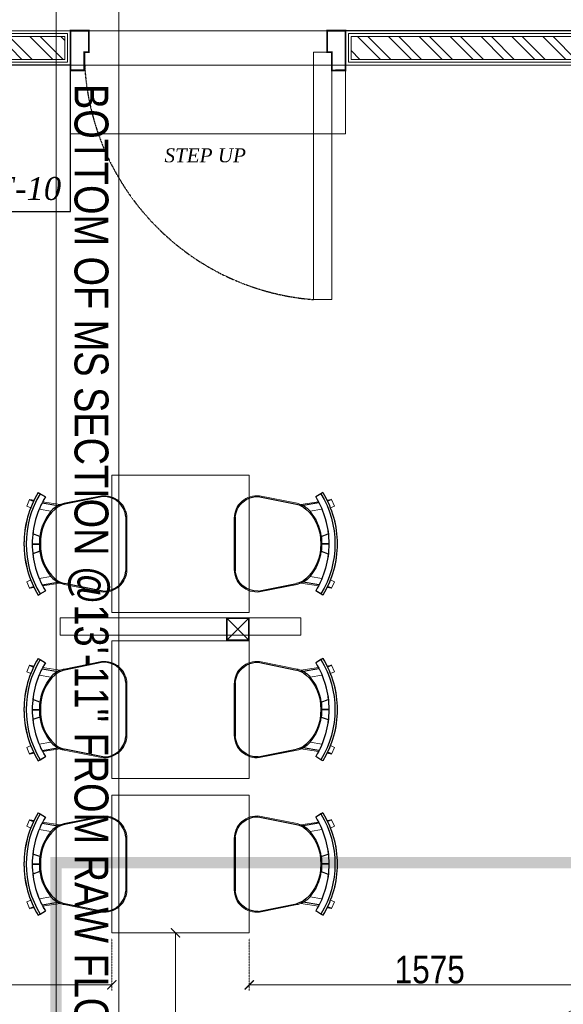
# Model space of a CAD drawing. Header units: millimetres. Extents: x -106827 to 92813, y -35754 to 7831.
# Tile 25 of 150: x -65946 to -63573, y -22051 to -17755. Entities that reach past the tile are written whole.
import ezdxf
from ezdxf.xclip import XClip

# ---------------------------------------------------------------- set-up
doc = ezdxf.new("R2010")
doc.units = ezdxf.units.MM
doc.header["$XCLIPFRAME"] = 2
doc.header["$PDMODE"] = 35
doc.linetypes.add('General Arrangement Plan$0$( Hidden )', pattern=[0.375, 0.25, -0.125])
doc.linetypes.add('General Arrangement Plan$1$HIDDEN', pattern=[0.375, 0.25, -0.125])
for name, color, linetype, lineweight in [('2020 HVAC FRESH AIR GRILLE & DUCT TEXT', 150, 'Continuous', 9), ('2020 HVAC PLATFORM', 2, 'Continuous', 15), ('General Arrangement Plan$0$DIM', 7, 'Continuous', 13), ('General Arrangement Plan$0$TEXT', 7, 'Continuous', 5), ('General Arrangement Plan$1$01_WALL-INTERNAL', 250, 'Continuous', 13), ('General Arrangement Plan$1$A-HATCH', 15, 'Continuous', 0), ('General Arrangement Plan$1$A-PARTITION', 23, 'Continuous', 9), ('General Arrangement Plan$1$BEAM', 113, 'Continuous', 9), ('General Arrangement Plan$1$Finishes', 5, 'Continuous', 13), ('General Arrangement Plan$1$FURN', 252, 'Continuous', 5), ('General Arrangement Plan$1$MEI- EXISTING WALLS', 1, 'Continuous', 15), ('General Arrangement Plan$1$WALL NEW', 6, 'Continuous', 13)]:
    doc.layers.add(name, color=color, linetype=linetype, lineweight=lineweight)
for name, color, linetype in [('General Arrangement Plan$1$Equipment', 5, 'Continuous'), ('General Arrangement Plan$1$Equipment Name', 7, 'Continuous'), ('General Arrangement Plan$1$ID-LOOSE2', 8, 'Continuous'), ('General Arrangement Plan$1$id-partition', 7, 'Continuous'), ('General Arrangement Plan$1$IDS-DOOR', 45, 'Continuous')]:
    doc.layers.add(name, color=color, linetype=linetype)
doc.layers.add('General Arrangement Plan$1$MS', color=7, linetype='Continuous', lineweight=0, true_color=0x3c5977)
doc.styles.add('General Arrangement Plan$1$Standard', font='ARIALN.TTF')
doc.styles.add('General Arrangement Plan$1$style 2', font='arial.ttf', dxfattribs={"height": 25})
doc.styles.add('General Arrangement Plan$1$TMH-TEXT', font='simplex.shx', dxfattribs={"width": 0.8})
doc.styles.get("Standard").update_dxf_attribs({"font": 'ARIALN.TTF'})
doc.dimstyles.new('General Arrangement Plan$1$TFS-Dim', dxfattribs={"dimtxt": 120, "dimasz": 40, "dimexe": 25, "dimexo": 25, "dimgap": 4.5, "dimtad": 1, "dimdec": 0, "dimzin": 0, "dimdsep": 46, "dimtxsty": 'General Arrangement Plan$1$Standard', "dimblk": 'General Arrangement Plan$1$_ArchTick', "dimcen": 0.09, "dimdle": 2, "dimclrd": 256, "dimclre": 8, "dimadec": 0, "dimazin": 0, "dimtfac": 1, "dimtdec": 0, "dimtofl": 0, "dimtmove": 1, "dimatfit": 3, "dimfxl": 1, "dimtolj": 1, "dimtzin": 0, "dimlwd": -1, "dimlwe": -1, "dimarcsym": 0})
doc.dimstyles.new('TFS-Dim', dxfattribs={"dimtxt": 120, "dimasz": 40, "dimexe": 25, "dimexo": 25, "dimgap": 4.5, "dimtad": 1, "dimdec": 0, "dimzin": 0, "dimdsep": 46, "dimtxsty": 'Standard', "dimblk": 'ARCHTICK', "dimcen": 0.09, "dimdle": 2, "dimclrd": 256, "dimclre": 8, "dimadec": 0, "dimazin": 0, "dimtfac": 1, "dimtdec": 0, "dimtofl": 0, "dimtmove": 1, "dimatfit": 3, "dimfxl": 1, "dimtolj": 1, "dimtzin": 0, "dimlwd": -1, "dimlwe": -1, "dimarcsym": 0})

# ---------------------------------------------------------------- blocks, each defined once
blk = doc.blocks.new('_ArchTick')
at = {"color": 0, "linetype": 'ByBlock', "const_width": 0.15}
blk.add_lwpolyline([(-0.5, -0.5), (0.5, 0.5)], dxfattribs=at)
blk = doc.blocks.new('General Arrangement Plan$1$A$C08D46EED')
at = {"lineweight": 0}
for p, q in [((-523.2, 710.2), (-440.8, 609.6)), ((-1219.8, 140, 0), (-1137.4, 39.4))]:
    blk.add_line(p, q, dxfattribs=at)
at = {"linetype": 'Continuous', "lineweight": 0, "const_width": 6}
blk.add_lwpolyline([(-440.8, 609.6), (-523.2, 710.2), (-569.6, 672.2), (-525.3, 618), (-513.6, 627.5), (-475.6, 581.1)], close=True, dxfattribs=at)
blk.add_lwpolyline([(-440.8, 609.6), (-523.2, 710.2), (-569.6, 672.2), (-525.3, 618), (-513.6, 627.5), (-475.6, 581.1)], close=True, dxfattribs=at)
at = {"lineweight": 0}
blk.add_lwpolyline([(-513.6, 627.5), (-560.1, 589.5), (-46.4, -38), (0, 0)], close=True, dxfattribs=at)
blk.add_lwpolyline([(-513.6, 627.5), (-560.1, 589.5), (-46.4, -38), (0, 0)], close=True, dxfattribs=at)
at = {"linetype": 'Continuous', "lineweight": 0, "const_width": 6, "elevation": 0}
blk.add_lwpolyline([(-1138.2, 38.8), (-1220.6, 139.4), (-1174.1, 177.4), (-1129.8, 123.2), (-1141.4, 113.7), (-1103.4, 67.3)], close=True, dxfattribs=at)
blk.add_lwpolyline([(-1138.2, 38.8), (-1220.6, 139.4), (-1174.1, 177.4), (-1129.8, 123.2), (-1141.4, 113.7), (-1103.4, 67.3)], close=True, dxfattribs=at)
at = {"color": 8, "linetype": 'General Arrangement Plan$1$HIDDEN', "ltscale": 0.025}
blk.add_arc((-511.6, 632, 0), 815.6, 219.45, 304.7707, dxfattribs=at)
blk = doc.blocks.new('General Arrangement Plan$1$A$C180F00E5')
at = {"layer": 'General Arrangement Plan$1$ID-LOOSE2', "ltscale": 0.05}
for p, q in [((0.0334, 0.4698), (0.0422, 0.4499)), ((0.2137, 0.42), (0.2013, 0.454)), ((0.249, 0.4567), (0.249, 0.4217)), ((0.249, 0.4567), (0.249, 0.4217)), ((0.249, 0.4567), (0.249, 0.4217)), ((0.249, 0.4567), (0.249, 0.4217)), ((0.251, 0.4567), (0.251, 0.4217)), ((0.251, 0.4567), (0.251, 0.4217)), ((0.251, 0.4567), (0.251, 0.4217)), ((0.251, 0.4567), (0.251, 0.4217)), ((0.2863, 0.42), (0.2987, 0.454)), ((0.4666, 0.4698), (0.4578, 0.4499)), ((0, 0.4273), (0.0056, 0.4182)), ((0.0056, 0.4182), (0.0211, 0.3926)), ((0.0505, 0.4078), (0.0635, 0.3317)), ((0.4495, 0.4078), (0.4365, 0.3317)), ((0.4944, 0.4182), (0.4789, 0.3926)), ((0.5, 0.4273), (0.4944, 0.4182)), ((0.0191, 0.1124), (0.0568, 0.2987)), ((0.4809, 0.1124), (0.4432, 0.2987)), ((0.3817, 0), (0.1183, 0))]:
    blk.add_line(p, q, dxfattribs=at)
for centre, radius, start, end in [((0.25, 0.0159), 0.4814, 90, 121.2845), ((0.25, 0.0159), 0.4707, 58.7155, 121.2845), ((0.25, 0.0159), 0.4814, 58.7155, 90), ((0.25, 0.0159), 0.4408, 90, 121.2845), ((0.25, 0.0159), 0.4408, 58.7155, 90), ((0.2398, 0.2036), 0.2135, 87.2356, 138.4785), ((0.24, 0.1996), 0.2218, 87.4171, 96.8127), ((0.2602, 0.2036), 0.2135, 41.5215, 92.7644), ((0.2602, 0.2036), 0.2135, 92.7472, 92.7644), ((0.26, 0.1996), 0.2218, 83.1873, 92.5829), ((0.2398, 0.2036), 0.2135, 87.2356, 87.2528), ((0.1548, 0.2789), 0.1, 138.4785, 168.5607), ((0.1674, 0.2748), 0.1186, 130.1141, 157.4138), ((0.3326, 0.2748), 0.1186, 22.5862, 49.8859), ((0.3452, 0.2789), 0.1, 11.4393, 41.5215), ((0.1266, 0.1074), 0.1077, 177.3178, 265.5501), ((0.3734, 0.1074), 0.1077, 274.4499, 2.6822)]:
    blk.add_arc(centre, radius, start, end, dxfattribs=at)
blk = doc.blocks.new('General Arrangement Plan$1$ghg')
at = {"layer": 'General Arrangement Plan$1$FURN', "ltscale": 1000}
for points in [[(4414156.4, -494204.2), (4414156.4, -493980.8, -0.451699), (4414267.2, -493883.2), (4414430.3, -493915.5, -0.04991), (4414447.4, -493920.7), (4414524, -493909.1, 0.015491), (4414512, -493887.8), (4414543, -493869), (4414543, -493869, -0.022121), (4414561.3, -493902.3), (4414581, -493898.8), (4414593.7, -493927.4), (4414575.9, -493935.3, -0.093712), (4414575.9, -493935.3, -0.189086), (4414575.9, -494249.7), (4414593.7, -494257.6), (4414581, -494286.2), (4414561.3, -494282.7, -0.022121), (4414543, -494316.1), (4414543, -494316.1), (4414512, -494297.2, 0.015491), (4414524, -494275.9), (4414447.4, -494264.3, -0.04991), (4414430.3, -494269.5), (4414267.2, -494301.8, -0.451699), (4414156.4, -494204.2)], [(4414566.9, -494048.9), (4414536.4, -494060, 0.145154), (4414487.7, -493950.3), (4414539.2, -493941.6, -0.070666), (4414566.9, -494048.9)], [(4414566.9, -494136.1), (4414536.4, -494125, -0.145154), (4414487.7, -494234.7), (4414539.2, -494243.5, 0.070666), (4414566.9, -494136.1)]]:
    blk.add_lwpolyline(points, format="xyb", close=True, dxfattribs=at)
at = {"layer": 'General Arrangement Plan$1$FURN', "ltscale": 1000, "xscale": 894.2026233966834, "yscale": 894.2026233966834, "zscale": 894.2026233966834, "rotation": 270}
blk.add_blockref('General Arrangement Plan$1$A$C180F00E5', (4414160.9, -493869), dxfattribs=at)
blk = doc.blocks.new('General Arrangement Plan$1$_ArchTick')
at = {"color": 0, "linetype": 'ByBlock', "const_width": 0.15}
blk.add_lwpolyline([(-0.5, -0.5), (0.5, 0.5)], dxfattribs=at)
blk = doc.blocks.new('*D270')
at = {"layer": 'Defpoints', "color": 0}
for p in [(8863.7, 7596.6), (10288.7, 7596.6), (10288.7, 7369.8)]:
    blk.add_point(p, dxfattribs=at)
at = {"layer": 'General Arrangement Plan$0$DIM', "color": 8, "linetype": 'General Arrangement Plan$0$( Hidden )'}
for p, q in [((8863.7, 7571.6), (8863.7, 7344.8)), ((10288.7, 7571.6), (10288.7, 7344.8))]:
    blk.add_line(p, q, dxfattribs=at)
at = {"layer": 'General Arrangement Plan$0$DIM', "color": 8}
blk.add_line((8861.7, 7369.8), (10290.7, 7369.8), dxfattribs=at)
at = {"layer": 'General Arrangement Plan$0$DIM', "color": 8, "xscale": 40, "yscale": 40, "zscale": 40, "rotation": 180}
blk.add_blockref('General Arrangement Plan$1$_ArchTick', (8863.7, 7369.8), dxfattribs=at)
at = {"layer": 'General Arrangement Plan$0$DIM', "color": 8, "xscale": 40, "yscale": 40, "zscale": 40}
blk.add_blockref('General Arrangement Plan$1$_ArchTick', (10288.7, 7369.8), dxfattribs=at)
at = {"layer": 'General Arrangement Plan$0$DIM', "color": 0, "insert": (9576.2, 7435.5), "char_height": 120, "attachment_point": 5, "style": 'General Arrangement Plan$1$Standard'}
blk.add_mtext('\\A1;1425', dxfattribs=at)
blk = doc.blocks.new('*D273')
at = {"layer": 'Defpoints', "color": 0}
for p in [(10702.8, 7596.6), (10566.7, 6597.6), (10702.8, 6597.6)]:
    blk.add_point(p, dxfattribs=at)
at = {"layer": 'General Arrangement Plan$0$DIM', "color": 8, "linetype": 'General Arrangement Plan$0$( Hidden )'}
for p, q in [((10677.8, 7596.6), (10541.7, 7596.6)), ((10677.8, 6597.6), (10541.7, 6597.6))]:
    blk.add_line(p, q, dxfattribs=at)
at = {"layer": 'General Arrangement Plan$0$DIM', "color": 8}
blk.add_line((10566.7, 7598.6), (10566.7, 6595.6), dxfattribs=at)
at = {"layer": 'General Arrangement Plan$0$DIM', "color": 8, "xscale": 40, "yscale": 40, "zscale": 40}
for p, rotation in [((10566.7, 7596.6), 90), ((10566.7, 6597.6), 270)]:
    blk.add_blockref('General Arrangement Plan$1$_ArchTick', p, dxfattribs=dict(at, rotation=rotation))
at = {"layer": 'General Arrangement Plan$0$DIM', "color": 0, "insert": (10500.9, 7097.1), "char_height": 120, "attachment_point": 5, "rotation": 90, "style": 'General Arrangement Plan$1$Standard'}
blk.add_mtext('\\A1;999', dxfattribs=at)
blk = doc.blocks.new('*U279')
at = {"layer": 'General Arrangement Plan$1$A-HATCH', "lineweight": -2, "true_color": 0x939598}
h = blk.add_hatch(dxfattribs=at)
h.set_pattern_fill('ANSI32', color=252, scale=0.4)
h.set_pattern_definition([(45, (-344.6554, 0), (-2.69408, 2.69408), []), (45, (-342.8593, 0), (-2.69408, 2.69408), [])])
h.paths.add_polyline_path([(-170.27, 5), (-120.06, 5), (-120.06, 1), (-170.27, 1)])
at = {"layer": 'General Arrangement Plan$1$Finishes'}
blk.add_lwpolyline([(-171.27, 6), (-119.06, 6), (-119.06, 0), (-171.27, 0)], close=True, dxfattribs=at)
at = {"layer": 'General Arrangement Plan$1$WALL NEW'}
for points in [[(-170.77, 5.5), (-119.56, 5.5), (-119.56, 0.5), (-170.77, 0.5)], [(-170.27, 5), (-120.06, 5), (-120.06, 1), (-170.27, 1)]]:
    blk.add_lwpolyline(points, close=True, dxfattribs=at)
blk = doc.blocks.new('*U277')
at = {"layer": 'General Arrangement Plan$1$A-HATCH', "lineweight": -2, "true_color": 0x939598}
h = blk.add_hatch(dxfattribs=at)
h.set_pattern_fill('ANSI32', color=252, scale=0.4)
h.set_pattern_definition([(45, (-520.4093, 0), (-2.694077, 2.694077), []), (45, (-518.6132, 0), (-2.694077, 2.694077), [])])
h.paths.add_polyline_path([(-346.02, 5), (-120.06, 5), (-120.06, 1), (-346.02, 1)])
at = {"layer": 'General Arrangement Plan$1$Finishes'}
blk.add_lwpolyline([(-347.02, 6), (-119.06, 6), (-119.06, 0), (-347.02, 0)], close=True, dxfattribs=at)
at = {"layer": 'General Arrangement Plan$1$WALL NEW'}
for points in [[(-346.52, 5.5), (-119.56, 5.5), (-119.56, 0.5), (-346.52, 0.5)], [(-346.02, 5), (-120.06, 5), (-120.06, 1), (-346.02, 1)]]:
    blk.add_lwpolyline(points, close=True, dxfattribs=at)
blk = doc.blocks.new('*D252')
at = {"layer": 'Defpoints', "color": 0}
for p in [(10888.7, 7596.6), (12463.9, 7596.6, 0), (12463.9, 7369.8)]:
    blk.add_point(p, dxfattribs=at)
at = {"layer": 'General Arrangement Plan$0$DIM', "color": 8, "linetype": 'General Arrangement Plan$0$( Hidden )'}
for p, q in [((10888.7, 7571.6), (10888.7, 7344.8)), ((12463.9, 7571.6), (12463.9, 7344.8))]:
    blk.add_line(p, q, dxfattribs=at)
at = {"layer": 'General Arrangement Plan$0$DIM', "color": 8}
blk.add_line((10886.7, 7369.8), (12465.9, 7369.8), dxfattribs=at)
at = {"layer": 'General Arrangement Plan$0$DIM', "color": 8, "xscale": 40, "yscale": 40, "zscale": 40, "rotation": 180}
blk.add_blockref('General Arrangement Plan$1$_ArchTick', (10888.7, 7369.8), dxfattribs=at)
at = {"layer": 'General Arrangement Plan$0$DIM', "color": 8, "xscale": 40, "yscale": 40, "zscale": 40}
blk.add_blockref('General Arrangement Plan$1$_ArchTick', (12463.9, 7369.8), dxfattribs=at)
at = {"layer": 'General Arrangement Plan$0$DIM', "color": 0, "insert": (11676.3, 7435.5), "char_height": 120, "attachment_point": 5, "style": 'General Arrangement Plan$1$Standard'}
blk.add_mtext('\\A1;1575', dxfattribs=at)
blk = doc.blocks.new('General Arrangement Plan$1$A$C0642dd72')
at = {"layer": 'General Arrangement Plan$1$MS', "ltscale": 10}
for p, q in [((10587.9, 7847.5), (10687.9, 7947.5)), ((10687.9, 7847.5), (10587.9, 7947.5))]:
    blk.add_line(p, q, dxfattribs=at)
for points in [[(10587.9, 7847.5), (10687.9, 7847.5), (10687.9, 7947.5), (10587.9, 7947.5)], [(10591.9, 7851.5), (10683.9, 7851.5), (10683.9, 7943.5), (10591.9, 7943.5)]]:
    blk.add_lwpolyline(points, close=True, dxfattribs=at)
blk = doc.blocks.new('General Arrangement Plan')
at = {"layer": 'General Arrangement Plan$1$A-PARTITION', "ltscale": 10}
for points in [[(10108.5, 11082.6), (11308.5, 11082.6), (11308.5, 11382.6), (10108.5, 11382.6)], [(11113.8, 8970.6), (11113.8, 8895.6), (10063.6, 8895.6), (10063.6, 8970.6)]]:
    blk.add_lwpolyline(points, close=True, dxfattribs=at)
at = {"layer": 'General Arrangement Plan$1$BEAM', "linetype": 'General Arrangement Plan$0$( Hidden )', "ltscale": 11}
blk.add_lwpolyline([(10318.6, 13772.8), (10318.6, 877.8), (10045.1, 877.8), (10045.1, 13772.8)], close=True, dxfattribs=at)
at = {"layer": 'General Arrangement Plan$1$Equipment', "color": 32, "ltscale": 0.2}
blk.add_lwpolyline([(4407.7, 10743.6), (10108.5, 10743.6), (10108.5, 11382.6), (4407.7, 11382.6)], close=True, dxfattribs=at)
at = {"layer": 'General Arrangement Plan$1$FURN', "color": 7}
for points in [[(10288.7, 8993.6), (10288.7, 9593.6), (10888.7, 9593.6), (10888.7, 8993.6)], [(10288.7, 8270.6), (10288.7, 8870.6), (10888.7, 8870.6), (10888.7, 8270.6)], [(10288.7, 7596.6), (10288.7, 8196.6), (10888.7, 8196.6), (10888.7, 7596.6)]]:
    blk.add_lwpolyline(points, close=True, dxfattribs=at)
at = {"layer": 'General Arrangement Plan$1$id-partition'}
for p, q in [((12613.9, 11532.6), (11308.5, 11532.6)), ((11308.5, 11532.6), (11308.5, 11457.3))]:
    blk.add_line(p, q, dxfattribs=at)
at = {"layer": 'General Arrangement Plan$1$MEI- EXISTING WALLS', "color": 252, "true_color": 0x939598}
blk.add_line((9988.9, 11532.6), (11262.5, 11532.6), dxfattribs=at)
at = {"layer": 'General Arrangement Plan$1$01_WALL-INTERNAL', "xscale": -25, "yscale": 25, "zscale": 25, "rotation": 180}
for name, p in [('*U277', (13084.9, 11532.6)), ('*U279', (15590.3, 11532.6))]:
    blk.add_blockref(name, p, dxfattribs=at)
at = {"layer": 'General Arrangement Plan$1$FURN', "rotation": 180}
for p in [(4424510.8, -484798.9), (4424510.8, -485521.9), (4424510.8, -486195.9)]:
    blk.add_blockref('General Arrangement Plan$1$ghg', p, dxfattribs=at)
at = {"layer": 'General Arrangement Plan$1$FURN', "xscale": -1, "rotation": 180}
for p in [(-4403333.4, -484798.9), (-4403333.4, -485521.9), (-4403333.4, -486195.9)]:
    blk.add_blockref('General Arrangement Plan$1$ghg', p, dxfattribs=at)
at = {"layer": 'General Arrangement Plan$1$IDS-DOOR', "color": 1, "xscale": 1.331512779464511, "yscale": 1.331512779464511, "zscale": 1.331512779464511, "rotation": 320.6991735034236}
blk.add_blockref('General Arrangement Plan$1$A$C08D46EED', (11248.6, 10359.5), dxfattribs=at)
at = {"layer": 'General Arrangement Plan$1$MS', "ltscale": 10}
blk.add_blockref('General Arrangement Plan$1$A$C0642dd72', (200.7, 1023.9), dxfattribs=at)
at = {"layer": 'General Arrangement Plan$0$TEXT', "color": 1, "insert": (9681.7, 10792.6), "char_height": 100, "attachment_point": 7, "style": 'General Arrangement Plan$1$Standard'}
blk.add_mtext('{\\fTimes New Roman|b0|i1|c0|p18;BF-10}', dxfattribs=at)
at = {"layer": 'General Arrangement Plan$1$BEAM', "insert": (10096.3, 11300.1), "char_height": 147.925, "width": 5195.333, "attachment_point": 7, "rotation": 270, "style": 'General Arrangement Plan$1$TMH-TEXT'}
blk.add_mtext('{\\fArial|b0|i0|c0|p34;\\C5;BOTTOM OF MS SECTION @13\'-11" FROM RAW FLOOR LEVEL}', dxfattribs=at)
at = {"layer": 'General Arrangement Plan$1$Equipment Name', "insert": (10518.5, 10957.6), "char_height": 60.96, "width": 514.034, "attachment_point": 7, "rotation": 0.0081, "style": 'General Arrangement Plan$1$style 2'}
blk.add_mtext('\\A1;{\\fBookman Old Style|b0|i1|c0|p18;STEP UP}', dxfattribs=at)
at = {"layer": 'General Arrangement Plan$0$DIM', "color": 9, "true_color": 0xc7c8ca}
dim = blk.add_linear_dim(base=(10566.7, 6597.6), p1=(10702.8, 7596.6), p2=(10702.8, 6597.6), angle=90, dimstyle='General Arrangement Plan$1$TFS-Dim', override={"dimclrd": 8}, dxfattribs=at)
dim.commit()
dim.dimension.update_dxf_attribs({"geometry": '*D273', "text_midpoint": (10500.9, 7097.1)})
for base, p1, p2, picture, middle in [((10288.7, 7369.8), (8863.7, 7596.6), (10288.7, 7596.6), '*D270', (9576.2, 7435.5)), ((12463.9, 7369.8), (10888.7, 7596.6), (12463.9, 7596.6, 0), '*D252', (11676.3, 7435.5))]:
    dim = blk.add_linear_dim(base=base, p1=p1, p2=p2, dimstyle='General Arrangement Plan$1$TFS-Dim', override={"dimclrd": 8}, dxfattribs=at)
    dim.commit()
    dim.dimension.update_dxf_attribs({"geometry": picture, "text_midpoint": middle})

msp = doc.modelspace()

# ---------------------------------------------------------------- block references
at = {"color": 7}
ref = msp.add_blockref('General Arrangement Plan', (-75832.3, -29336.1), dxfattribs=at)
XClip(ref).set_block_clipping_path([(48.7190010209, -107.5186207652), (15251.6043912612, 15253.5715002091)])

# ---------------------------------------------------------------- next in the draw order: linework, layer by layer
at = {"layer": '2020 HVAC PLATFORM', "ltscale": 5, "const_width": 50}
msp.add_lwpolyline([(-63368.5, -21433.7), (-65787.2, -21433.7), (-65787.2, -22869.6), (-68312.9, -22869.6), (-68312.9, -24463.8), (-66926.2, -24463.8), (-66926.2, -23855.2), (-63368.5, -23851.4)], close=True, dxfattribs=at)

# ---------------------------------------------------------------- next in the draw order: leaders
at = {"layer": '2020 HVAC FRESH AIR GRILLE & DUCT TEXT', "linetype": 'Continuous'}
msp.add_leader([(-64501.2, -22575.8), (-62674.8, -21633.7), (-60136.5, -21633.7)], dimstyle='TFS-Dim', override={"dimasz": 100, "dimtad": 0, "dimclrd": 7, "dimlwd": 5}, dxfattribs=at)

doc.saveas('drawing.dxf')
